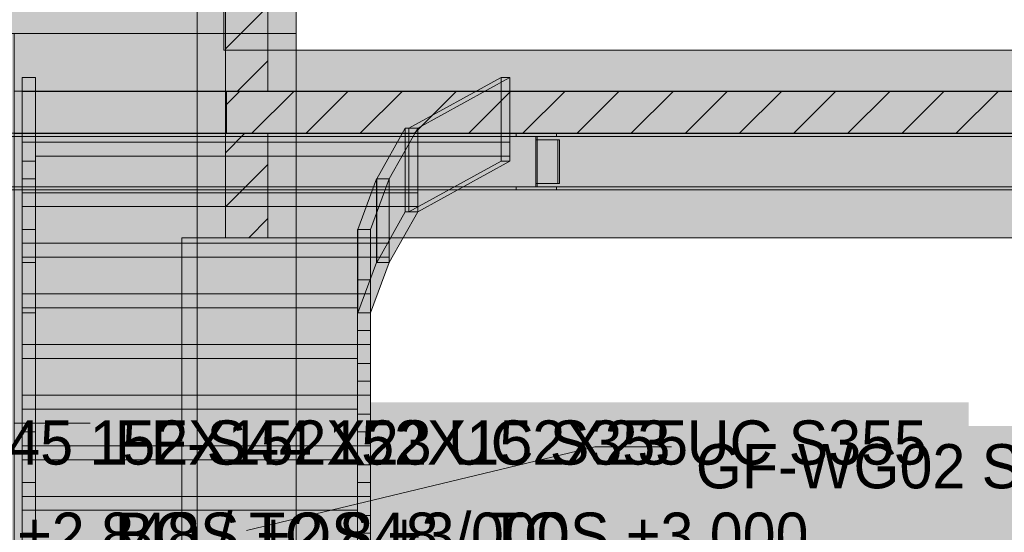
# Model space of a CAD drawing. Header units: millimetres. Extents: x -925 to 33700, y -14775 to 19578.
# Tile 56 of 163: x 6529 to 10062, y 1769 to 3608. Entities that reach past the tile are written whole.
import ezdxf

# ---------------------------------------------------------------- set-up
doc = ezdxf.new("R2010")
doc.units = ezdxf.units.MM
for name, color, linetype in [('FILL-C_BDBDBF', 7, 'Continuous'), ('FILL-EPS', 7, 'Continuous'), ('FILL-INK', 7, 'Continuous'), ('FILL-LIGHT', 7, 'Continuous'), ('FILL-WHITE', 7, 'Continuous'), ('LINE-CORE', 7, 'Continuous'), ('LINE-INK', 7, 'Continuous'), ('LINE-STEEL_GREY', 7, 'Continuous'), ('TEXT-INK', 7, 'Continuous')]:
    doc.layers.add(name, color=color, linetype=linetype)

msp = doc.modelspace()

# ---------------------------------------------------------------- hatches: boundary and pattern name
at = {"layer": 'FILL-C_BDBDBF', "true_color": 0xbdbdbf}
h = msp.add_hatch(color=9, dxfattribs=at)
h.dxf.hatch_style = 1
h.paths.add_polyline_path([(7346.8, 3351.3), (7271.3, 3351.3), (7268.3, 3351.3), (7267, 3351.3), (7267, 6917.5), (7413.5, 6917.5), (7419.4, 6917.5), (7419.4, 3351.3), (7346.8, 3351.3)])
h = msp.add_hatch(color=9, dxfattribs=at)
h.dxf.hatch_style = 1
h.paths.add_polyline_path([(7271.3, 3198.7), (7419.4, 3198.7), (7419.4, 2825.5), (7267, 2825.5), (7267, 3198.7), (7270, 3198.7)])
at = {"layer": 'FILL-EPS', "true_color": 0xccffff}
h = msp.add_hatch(color=7, dxfattribs=at)
h.dxf.hatch_style = 1
h.paths.add_polyline_path([(7267, 3305.1), (7267, 3198.7), (7267, 3198.7), (7267, 2825.5), (7237.5, 2825.5), (7165.4, 2825.5), (7165.4, 2920.8), (7165.4, 3557.6), (7165.4, 4573.7), (7165.4, 6917.5), (7267, 6917.5), (7267, 3351.3), (7267, 3351.3)])
h = msp.add_hatch(color=7, dxfattribs=at)
h.dxf.hatch_style = 1
h.paths.add_polyline_path([(7419.4, 6917.5), (7521, 6917.5), (7521, 5901.4), (7521, 3557.6), (7521, 3495.2), (7521, 3351.3), (7419.4, 3351.3)])
h = msp.add_hatch(color=7, dxfattribs=at)
h.dxf.hatch_style = 1
h.paths.add_polyline_path([(7521, 3198.7), (7521, 3040.4), (7521, 2825.5), (7419.4, 2825.5), (7419.4, 3198.7), (7445.5, 3198.7)])
at = {"layer": 'FILL-INK', "true_color": 0x1a1a1f}
h = msp.add_hatch(color=250, dxfattribs=at)
h.dxf.hatch_style = 1
h.paths.add_polyline_path([(7342.8, 1775), (7501.9, 1862), (7524.1, 1769.7)])
at = {"layer": 'FILL-LIGHT', "true_color": 0xcccccf}
h = msp.add_hatch(color=254, dxfattribs=at)
h.dxf.hatch_style = 1
h.paths.add_polyline_path([(7271.3, 3350), (9840.4, 3350), (11685.2, 3350), (11685.2, 3287.3), (11685.2, 3200), (9116.1, 3200), (7271.3, 3200), (7271.3, 3262.7)])
at = {"layer": 'FILL-WHITE', "true_color": 0xffffff}
h = msp.add_hatch(color=7, dxfattribs=at)
h.dxf.hatch_style = 1
h.paths.add_polyline_path([(9478, 9805.3), (12447.3, 6836), (12447.3, 3557.6), (11696, 3557.6), (11696, 6275), (10662, 6275), (10662, 6350), (10651.9, 6511.1), (10621.7, 6669.4), (10571.9, 6822.2), (10503.4, 6967), (10417.4, 7101.2), (10315.4, 7222.6), (10199, 7329), (10070.2, 7418.7), (9931.4, 7490.1), (9784.8, 7541.9), (9633, 7573.4), (9478.5, 7584), (9324, 7573.4), (9172.2, 7541.9), (9025.6, 7490.1), (8886.8, 7418.7), (8758, 7329), (8641.6, 7222.6), (8539.6, 7101.2), (8453.6, 6967), (8385.1, 6822.2), (8335.3, 6669.4), (8305.1, 6511.1), (8295, 6350), (8295, 6275), (7261, 6275), (7261, 3557.6), (6508.8, 3557.6), (6508.8, 6836.1)])
h = msp.add_hatch(color=7, dxfattribs=at)
h.dxf.hatch_style = 1
h.paths.add_polyline_path([(9478, 9805.3), (12447.3, 6836), (12447.3, 3557.6), (11696, 3557.6), (11696, 6275), (10662, 6275), (10662, 6350), (10651.9, 6511.1), (10621.7, 6669.4), (10571.9, 6822.2), (10503.4, 6967), (10417.4, 7101.2), (10315.4, 7222.6), (10199, 7329), (10070.2, 7418.7), (9931.4, 7490.1), (9784.8, 7541.9), (9633, 7573.4), (9478.5, 7584), (9324, 7573.4), (9172.2, 7541.9), (9025.6, 7490.1), (8886.8, 7418.7), (8758, 7329), (8641.6, 7222.6), (8539.6, 7101.2), (8453.6, 6967), (8385.1, 6822.2), (8335.3, 6669.4), (8305.1, 6511.1), (8295, 6350), (8295, 6275), (7261, 6275), (7261, 3557.6), (6508.8, 3557.6), (6508.8, 6836.1)])
h = msp.add_hatch(color=7, dxfattribs=at)
h.dxf.hatch_style = 1
h.paths.add_polyline_path([(7521, 6917.5), (7521, 3557.6), (7165.4, 3557.6), (7165.4, 6917.5)])
h = msp.add_hatch(color=7, dxfattribs=at)
h.dxf.hatch_style = 1
h.paths.add_polyline_path([(7521, 6917.5), (7521, 3557.6), (7165.4, 3557.6), (7165.4, 6917.5)])
h = msp.add_hatch(color=7, dxfattribs=at)
h.dxf.hatch_style = 1
h.paths.add_polyline_path([(7165.4, 3557.6), (7165.4, 6917.5), (7521, 6917.5), (7521, 3557.6)])
h = msp.add_hatch(color=7, dxfattribs=at)
h.dxf.hatch_style = 1
h.paths.add_polyline_path([(5153.1, 6425), (7165.4, 6425), (7165.4, 3557.6), (5153.1, 3557.6), (5153.1, 6425)])
h.paths.add_polyline_path([(6501.2, 5525), (5816.2, 5525), (5816.2, 4250), (6501.2, 4250)], flags=0)
h = msp.add_hatch(color=7, dxfattribs=at)
h.dxf.hatch_style = 1
h.paths.add_polyline_path([(5153.1, 6425), (7165.4, 6425), (7165.4, 3557.6), (5153.1, 3557.6)])
h.paths.add_polyline_path([(6501.2, 5525), (5816.2, 5525), (5816.2, 4250), (6501.2, 4250)], flags=0)
h = msp.add_hatch(color=7, dxfattribs=at)
h.dxf.hatch_style = 1
h.paths.add_polyline_path([(7165.4, 3557.6), (7165.4, -100), (5153.1, -100), (5153.1, 3557.6)])
h.paths.add_polyline_path([(6501.2, 2825), (5816.2, 2825), (5816.2, 725), (6501.2, 725)], flags=0)
h = msp.add_hatch(color=7, dxfattribs=at)
h.dxf.hatch_style = 1
h.paths.add_polyline_path([(5153.1, 3557.6), (7165.4, 3557.6), (7165.4, -100), (5153.1, -100)])
h.paths.add_polyline_path([(6501.2, 2825), (5816.2, 2825), (5816.2, 725), (6501.2, 725)], flags=0)
h = msp.add_hatch(color=7, dxfattribs=at)
h.dxf.hatch_style = 1
h.paths.add_polyline_path([(6507.2, 3351.2), (6508.8, 3351.3), (6508.8, 3557.6), (7261, 3557.6), (7261, 3498.7), (11696, 3498.7), (11696, 3557.6), (12447.2, 3557.6), (12447.2, 3351.3), (6508.8, 3351.3)])
h = msp.add_hatch(color=7, dxfattribs=at)
h.dxf.hatch_style = 1
h.paths.add_polyline_path([(7261, 3557.6), (7261, 3498.7), (11696, 3498.7), (11696, 3557.6), (12447.2, 3557.6), (12447.2, -100), (11846, -100), (11846, 2825.5), (7110.5, 2825.5), (7110.5, -100), (6508.8, -100), (6508.8, 3557.6)])
h = msp.add_hatch(color=7, dxfattribs=at)
h.dxf.hatch_style = 1
h.paths.add_polyline_path([(7165.4, 3557.6), (7521, 3557.6), (7521, 3351.3), (7521, 3351.3), (7521, -100), (7165.4, -100), (7165.4, 3557.6)])
h = msp.add_hatch(color=7, dxfattribs=at)
h.dxf.hatch_style = 1
h.paths.add_polyline_path([(7521, 3557.6), (7521, 3198.8), (7521, 3198.7), (7521, -100), (7521, -100), (7165.4, -100), (7165.4, 3557.6)])
h.paths.add_polyline_path([(7521, 3351.3), (7271.3, 3351.3), (7271.3, 3198.7), (7521, 3198.7)], flags=0)
h = msp.add_hatch(color=7, dxfattribs=at)
h.dxf.hatch_style = 1
h.paths.add_polyline_path([(7521, 3557.6), (7521, 3351.3), (7271.3, 3351.3), (7271.3, 3198.7), (7521, 3198.7), (7521, -100), (7165.4, -100), (7165.4, 3557.6)])
h = msp.add_hatch(color=7, dxfattribs=at)
h.dxf.hatch_style = 1
h.paths.add_polyline_path([(7521, 3558.1), (7521, 3557.6), (7521, 3557.6)])
h = msp.add_hatch(color=7, dxfattribs=at)
h.dxf.hatch_style = 1
h.paths.add_polyline_path([(6538, 3400), (6585, 3400), (6585, 3350), (8288, 3350), (8288, 3118.4), (6585, 3118.4), (6585, 3100), (6538, 3100), (6538, 3168.4)])
h = msp.add_hatch(color=7, dxfattribs=at)
h.dxf.hatch_style = 1
h.paths.add_polyline_path([(6585, 3400), (6585, 3218.4), (6585, 3036.8), (6538, 3036.8), (6538, 3218.4), (6538, 3400)])
h = msp.add_hatch(color=7, dxfattribs=at)
h.dxf.hatch_style = 1
h.paths.add_polyline_path([(7925.4, 3218.4), (8256.4, 3400), (8256.4, 3100), (7925.4, 2918.4), (7925.4, 3218.4)])
h = msp.add_hatch(color=7, dxfattribs=at)
h.dxf.hatch_style = 1
h.paths.add_polyline_path([(7957, 3218.4), (7925.4, 3218.4), (8256.4, 3400), (8288, 3400), (7957, 3218.4)])
h = msp.add_hatch(color=7, dxfattribs=at)
h.dxf.hatch_style = 1
h.paths.add_polyline_path([(7957, 3218.4), (8288, 3400), (8288, 3168.4), (8288, 3100), (7957, 2918.4), (7957, 3118.4), (7957, 3218.4)])
h = msp.add_hatch(color=7, dxfattribs=at)
h.dxf.hatch_style = 1
h.paths.add_polyline_path([(8256.4, 3100), (8256.4, 3400), (8288, 3400), (8288, 3100)])
h = msp.add_hatch(color=7, dxfattribs=at)
h.dxf.hatch_style = 1
h.paths.add_polyline_path([(6508.8, 3351.3), (12447.2, 3351.3), (12447.2, 3198.7), (6508.8, 3198.7)])
h = msp.add_hatch(color=7, dxfattribs=at)
h.dxf.hatch_style = 1
h.paths.add_polyline_path([(8288, 3350), (8288, 3168.4), (6538, 3168.4), (6538, 3350)])
h = msp.add_hatch(color=7, dxfattribs=at)
h.dxf.hatch_style = 1
h.paths.add_polyline_path([(7810.5, 2736.8), (7810.5, 3036.8), (7912.5, 3218.4), (7912.5, 2918.4)])
h = msp.add_hatch(color=7, dxfattribs=at)
h.dxf.hatch_style = 1
h.paths.add_polyline_path([(7855, 3036.8), (7810.5, 3036.8), (7912.5, 3218.4), (7957, 3218.4)])
h = msp.add_hatch(color=7, dxfattribs=at)
h.dxf.hatch_style = 1
h.paths.add_polyline_path([(7957, 3218.4), (7957, 2936.8), (7957, 2918.4), (7855, 2736.8), (7855, 2986.8), (7855, 3036.8)])
h = msp.add_hatch(color=7, dxfattribs=at)
h.dxf.hatch_style = 1
h.paths.add_polyline_path([(7957, 3218.4), (7957, 2918.4), (7912.5, 2918.4), (7912.5, 3218.4)])
h = msp.add_hatch(color=7, dxfattribs=at)
h.dxf.hatch_style = 1
h.paths.add_polyline_path([(7957, 3218.4), (7957, 2918.4), (7925.4, 2918.4), (7925.4, 3218.4)])
h = msp.add_hatch(color=7, dxfattribs=at)
h.dxf.hatch_style = 1
h.paths.add_polyline_path([(8311.1, 3200), (8311.1, 3189), (6202, 3189), (6202, 3200)])
h = msp.add_hatch(color=7, dxfattribs=at)
h.dxf.hatch_style = 1
h.paths.add_polyline_path([(6271.5, 3189), (8380.5, 3189), (8380.5, 3177), (8460.5, 3177), (8460.5, 3019.8), (8380.5, 3019.8), (8380.5, 3007.8), (6271.5, 3007.8)])
h = msp.add_hatch(color=7, dxfattribs=at)
h.dxf.hatch_style = 1
h.paths.add_polyline_path([(8385.6, 3189), (8385.6, 3177), (8465.6, 3177), (8465.6, 3019.8), (8385.6, 3019.8), (8385.6, 3007.8), (6276.5, 3007.8), (6276.5, 3189)])
h = msp.add_hatch(color=7, dxfattribs=at)
h.dxf.hatch_style = 1
h.paths.add_polyline_path([(6294, 3200), (12662, 3200), (12662, 3189), (6294, 3189)])
h = msp.add_hatch(color=7, dxfattribs=at)
h.dxf.hatch_style = 1
h.paths.add_polyline_path([(6294, 3200), (12662, 3200), (12662, 3189), (6294, 3189)])
h = msp.add_hatch(color=7, dxfattribs=at)
h.dxf.hatch_style = 1
h.paths.add_polyline_path([(6294, 3189), (12662, 3189), (12662, 3007.8), (6294, 3007.8)])
h = msp.add_hatch(color=7, dxfattribs=at)
h.dxf.hatch_style = 1
h.paths.add_polyline_path([(6294, 3189), (12662, 3189), (12662, 3007.8), (6294, 3007.8)])
h = msp.add_hatch(color=7, dxfattribs=at)
h.dxf.hatch_style = 1
h.paths.add_polyline_path([(6346, 3200), (8455.1, 3200), (8455.1, 3189), (6346, 3189)])
h = msp.add_hatch(color=7, dxfattribs=at)
h.dxf.hatch_style = 1
h.paths.add_polyline_path([(6384, 3019.8), (6384, 3177), (6497, 3177), (6497, 3189), (12459, 3189), (12459, 3177), (12572, 3177), (12572, 3019.8), (12459, 3019.8), (12459, 3007.8), (6497, 3007.8), (6497, 3019.8)])
h = msp.add_hatch(color=7, dxfattribs=at)
h.dxf.hatch_style = 1
h.paths.add_polyline_path([(6497, 3177), (6497, 3189), (12459, 3189), (12459, 3177), (12572, 3177), (12572, 3019.8), (12459, 3019.8), (12459, 3007.8), (6497, 3007.8), (6497, 3019.8), (6384, 3019.8), (6384, 3177)])
h = msp.add_hatch(color=7, dxfattribs=at)
h.dxf.hatch_style = 1
h.paths.add_polyline_path([(6497, 3189), (6497, 3200), (12459, 3200), (12459, 3200), (12459, 3200), (12459, 3189), (6497, 3189), (6497, 3189)])
h = msp.add_hatch(color=7, dxfattribs=at)
h.dxf.hatch_style = 1
h.paths.add_polyline_path([(12459, 3200), (12459, 3189), (12459, 3189), (6497, 3189), (6497, 3200), (6497, 3200)])
h = msp.add_hatch(color=7, dxfattribs=at)
h.dxf.hatch_style = 1
h.paths.add_polyline_path([(6508.8, 3198.7), (12447.2, 3198.7), (12447.2, -100), (11846, -100), (11846, 2825.5), (7110.5, 2825.5), (7110.5, -100), (6508.8, -100), (6508.8, 3198.7)])
h = msp.add_hatch(color=7, dxfattribs=at)
h.dxf.hatch_style = 1
h.paths.add_polyline_path([(8311.1, 3007.8), (8380.5, 3007.8), (8380.5, 3177), (8380.5, 3189), (8311.1, 3189), (8311.1, 3200), (8455.1, 3200), (8455.1, 3189), (8385.6, 3189), (8385.6, 3019.8), (8385.6, 3007.8), (8455.1, 3007.8), (8455.1, 2996.8), (8311.1, 2996.8)])
h = msp.add_hatch(color=7, dxfattribs=at)
h.dxf.hatch_style = 1
h.paths.add_polyline_path([(8456.7, 3200.2), (8456.7, 3200.2), (8456.7, 3200.2), (8456.7, 3200.1), (8455.1, 3200)])
h = msp.add_hatch(color=7, dxfattribs=at)
h.dxf.hatch_style = 1
h.paths.add_polyline_path([(7957, 3168.4), (7957, 2986.8), (6538, 2986.8), (6538, 3168.4)])
h = msp.add_hatch(color=7, dxfattribs=at)
h.dxf.hatch_style = 1
h.paths.add_polyline_path([(6538, 3118.4), (6538, 3168.4), (7957, 3168.4), (7957, 2936.8), (6538, 2936.8), (6538, 2986.8)])
h = msp.add_hatch(color=7, dxfattribs=at)
h.dxf.hatch_style = 1
h.paths.add_polyline_path([(8460.5, 3019.8), (8460.5, 3177), (8465.6, 3177), (8465.6, 3019.8)])
h = msp.add_hatch(color=7, dxfattribs=at)
h.dxf.hatch_style = 1
h.paths.add_polyline_path([(6538, 2736.8), (6538, 2918.4), (6538, 3100), (6585, 3100), (6585, 2918.4), (6585, 2736.8)])
h = msp.add_hatch(color=7, dxfattribs=at)
h.dxf.hatch_style = 1
h.paths.add_polyline_path([(7957, 2918.4), (7925.4, 2918.4), (8256.4, 3100), (8288, 3100), (7957, 2918.4)])
h = msp.add_hatch(color=7, dxfattribs=at)
h.dxf.hatch_style = 1
h.paths.add_polyline_path([(8311.1, 3007.8), (8311.1, 2996.8), (6202, 2996.8), (6202, 3007.8)])
h = msp.add_hatch(color=7, dxfattribs=at)
h.dxf.hatch_style = 1
h.paths.add_polyline_path([(6294, 3007.8), (12662, 3007.8), (12662, 2996.8), (6294, 2996.8)])
h = msp.add_hatch(color=7, dxfattribs=at)
h.dxf.hatch_style = 1
h.paths.add_polyline_path([(6294, 3007.8), (12662, 3007.8), (12662, 2996.8), (6294, 2996.8)])
h = msp.add_hatch(color=7, dxfattribs=at)
h.dxf.hatch_style = 1
h.paths.add_polyline_path([(6346, 3007.8), (8455.1, 3007.8), (8455.1, 2996.8), (6346, 2996.8)])
h = msp.add_hatch(color=7, dxfattribs=at)
h.dxf.hatch_style = 1
h.paths.add_polyline_path([(6497, 2996.8), (6497, 3007.8), (12459, 3007.8), (12459, 3007.8), (12459, 3007.8), (12459, 2996.8), (6497, 2996.8), (6497, 2996.8)])
h = msp.add_hatch(color=7, dxfattribs=at)
h.dxf.hatch_style = 1
h.paths.add_polyline_path([(12459, 3007.8), (12459, 2996.8), (12459, 2996.8), (6497, 2996.8), (6497, 3007.8), (6497, 3007.8)])
h = msp.add_hatch(color=7, dxfattribs=at)
h.dxf.hatch_style = 1
h.paths.add_polyline_path([(6538, 3036.8), (6585, 3036.8), (6585, 2855.3), (6538, 2855.3), (6538, 3036.8)])
h = msp.add_hatch(color=7, dxfattribs=at)
h.dxf.hatch_style = 1
h.paths.add_polyline_path([(7742.1, 2855.3), (7809.1, 3036.8), (7809.1, 2736.8), (7742.1, 2555.3)])
h = msp.add_hatch(color=7, dxfattribs=at)
h.dxf.hatch_style = 1
h.paths.add_polyline_path([(7742.1, 2855.3), (7809.1, 3036.8), (7855, 3036.8), (7788, 2855.3)])
h = msp.add_hatch(color=7, dxfattribs=at)
h.dxf.hatch_style = 1
h.paths.add_polyline_path([(7788, 2805.3), (7788, 2855.3), (7855, 3036.8), (7855, 2755.3), (7855, 2736.8), (7788, 2555.3)])
h = msp.add_hatch(color=7, dxfattribs=at)
h.dxf.hatch_style = 1
h.paths.add_polyline_path([(7855, 3036.8), (7855, 2736.8), (7809.1, 2736.8), (7809.1, 3036.8)])
h = msp.add_hatch(color=7, dxfattribs=at)
h.dxf.hatch_style = 1
h.paths.add_polyline_path([(7810.5, 2736.8), (7810.5, 3036.8), (7855, 3036.8), (7855, 2736.8)])
h = msp.add_hatch(color=7, dxfattribs=at)
h.dxf.hatch_style = 1
h.paths.add_polyline_path([(7855, 2986.8), (7855, 2805.3), (6538, 2805.3), (6538, 2986.8)])
h = msp.add_hatch(color=7, dxfattribs=at)
h.dxf.hatch_style = 1
h.paths.add_polyline_path([(6538, 2936.8), (6538, 2986.8), (7855, 2986.8), (7855, 2755.3), (6538, 2755.3), (6538, 2805.3)])
h = msp.add_hatch(color=7, dxfattribs=at)
h.dxf.hatch_style = 1
h.paths.add_polyline_path([(7810.5, 2736.8), (7912.5, 2918.4), (7957, 2918.4), (7855, 2736.8)])
h = msp.add_hatch(color=7, dxfattribs=at)
h.dxf.hatch_style = 1
h.paths.add_polyline_path([(6538, 2755.3), (6538, 2805.3), (7741, 2805.3), (7741, 2855.3), (7788, 2855.3), (7788, 2805.3), (7788, 2573.7), (7788, 2555.3), (7741, 2555.3), (7741, 2573.7), (6538, 2573.7), (6538, 2623.7)])
h = msp.add_hatch(color=7, dxfattribs=at)
h.dxf.hatch_style = 1
h.paths.add_polyline_path([(6585, 2855.3), (6585, 2673.7), (6585, 2492.1), (6585, 2310.5), (6585, 2128.9), (6538, 2128.9), (6538, 2310.5), (6538, 2492.1), (6538, 2673.7), (6538, 2855.3)])
h = msp.add_hatch(color=7, dxfattribs=at)
h.dxf.hatch_style = 1
h.paths.add_polyline_path([(7788, 2855.3), (7788, 2673.7), (7788, 2492.1), (7788, 2310.5), (7788, 2128.9), (7741, 2128.9), (7741, 2310.5), (7741, 2492.1), (7741, 2673.7), (7741, 2855.3)])
h = msp.add_hatch(color=7, dxfattribs=at)
h.dxf.hatch_style = 1
h.paths.add_polyline_path([(7742.1, 2855.3), (7788, 2855.3), (7788, 2555.3), (7742.1, 2555.3)])
h = msp.add_hatch(color=7, dxfattribs=at)
h.dxf.hatch_style = 1
h.paths.add_polyline_path([(7788, 2805.3), (7788, 2623.7), (6538, 2623.7), (6538, 2805.3)])
h = msp.add_hatch(color=7, dxfattribs=at)
h.dxf.hatch_style = 1
h.paths.add_polyline_path([(7165.4, 725), (7165.4, 2825.5), (7521, 2825.5), (7521, 725), (7165.4, 725)])
h = msp.add_hatch(color=7, dxfattribs=at)
h.dxf.hatch_style = 1
h.paths.add_polyline_path([(6538, 2555.3), (6538, 2736.8), (6585, 2736.8), (6585, 2555.3), (6538, 2555.3)])
h = msp.add_hatch(color=7, dxfattribs=at)
h.dxf.hatch_style = 1
h.paths.add_polyline_path([(7742.1, 2555.3), (7809.1, 2736.8), (7855, 2736.8), (7788, 2555.3)])
h = msp.add_hatch(color=7, dxfattribs=at)
h.dxf.hatch_style = 1
h.paths.add_polyline_path([(6538, 2573.7), (6538, 2623.7), (7741, 2623.7), (7741, 2673.7), (7788, 2673.7), (7788, 2623.7), (7788, 2392.1), (7788, 2373.7), (7741, 2373.7), (7741, 2392.1), (6538, 2392.1), (6538, 2442.1)])
h = msp.add_hatch(color=7, dxfattribs=at)
h.dxf.hatch_style = 1
h.paths.add_polyline_path([(7788, 2623.7), (7788, 2442.1), (6538, 2442.1), (6538, 2623.7)])
h = msp.add_hatch(color=7, dxfattribs=at)
h.dxf.hatch_style = 1
h.paths.add_polyline_path([(6538, 1465.8), (6538, 1647.4), (6538, 1828.9), (6538, 2010.5), (6538, 2192.1), (6538, 2373.7), (6538, 2555.3), (6585, 2555.3), (6585, 2373.7), (6585, 2192.1), (6585, 2010.5), (6585, 1828.9), (6585, 1647.4), (6585, 1465.8)])
h = msp.add_hatch(color=7, dxfattribs=at)
h.dxf.hatch_style = 1
h.paths.add_polyline_path([(7741, 1465.8), (7741, 1647.4), (7741, 1828.9), (7741, 2010.5), (7741, 2192.1), (7741, 2373.7), (7741, 2555.3), (7788, 2555.3), (7788, 2373.7), (7788, 2192.1), (7788, 2010.5), (7788, 1828.9), (7788, 1647.4), (7788, 1465.8)])
h = msp.add_hatch(color=7, dxfattribs=at)
h.dxf.hatch_style = 1
h.paths.add_polyline_path([(6538, 2392.1), (6538, 2442.1), (7741, 2442.1), (7741, 2492.1), (7788, 2492.1), (7788, 2442.1), (7788, 2210.5), (7788, 2192.1), (7741, 2192.1), (7741, 2210.5), (6538, 2210.5), (6538, 2260.5)])
h = msp.add_hatch(color=7, dxfattribs=at)
h.dxf.hatch_style = 1
h.paths.add_polyline_path([(7788, 2442.1), (7788, 2260.5), (6538, 2260.5), (6538, 2442.1)])
h = msp.add_hatch(color=7, dxfattribs=at)
h.dxf.hatch_style = 1
h.paths.add_polyline_path([(6538, 2210.5), (6538, 2260.5), (7741, 2260.5), (7741, 2310.5), (7788, 2310.5), (7788, 2260.5), (7788, 2028.9), (7788, 2010.5), (7741, 2010.5), (7741, 2028.9), (6538, 2028.9), (6538, 2078.9)])
h = msp.add_hatch(color=7, dxfattribs=at)
h.dxf.hatch_style = 1
h.paths.add_polyline_path([(5975, 1561.1), (9077.1, 1561.1), (9077.1, 2235.1), (5975, 2235.1)])
h = msp.add_hatch(color=7, dxfattribs=at)
h.dxf.hatch_style = 1
h.paths.add_polyline_path([(7788, 2260.5), (7788, 2078.9), (6538, 2078.9), (6538, 2260.5)])
h = msp.add_hatch(color=7, dxfattribs=at)
h.dxf.hatch_style = 1
h.paths.add_polyline_path([(6832.1, 1561.1), (9934.1, 1561.1), (9934.1, 2235.1), (6832.1, 2235.1)])
h = msp.add_hatch(color=7, dxfattribs=at)
h.dxf.hatch_style = 1
h.paths.add_polyline_path([(6538, 2128.9), (6585, 2128.9), (6585, 1947.4), (6538, 1947.4), (6538, 2128.9)])
h = msp.add_hatch(color=7, dxfattribs=at)
h.dxf.hatch_style = 1
h.paths.add_polyline_path([(6538, 2028.9), (6538, 2078.9), (7741, 2078.9), (7741, 2128.9), (7788, 2128.9), (7788, 2078.9), (7788, 1847.4), (7788, 1828.9), (7741, 1828.9), (7741, 1847.4), (6538, 1847.4), (6538, 1897.4)])
h = msp.add_hatch(color=7, dxfattribs=at)
h.dxf.hatch_style = 1
h.paths.add_polyline_path([(7741, 2128.9), (7788, 2128.9), (7788, 1947.4), (7741, 1947.4), (7741, 2128.9)])
h = msp.add_hatch(color=7, dxfattribs=at)
h.dxf.hatch_style = 1
h.paths.add_polyline_path([(8917.8, 1476), (11726.2, 1476), (11726.2, 2150), (8917.8, 2150)])
h = msp.add_hatch(color=7, dxfattribs=at)
h.dxf.hatch_style = 1
h.paths.add_polyline_path([(6538, 2078.9), (7788, 2078.9), (7788, 1897.4), (6538, 1897.4)])
h = msp.add_hatch(color=7, dxfattribs=at)
h.dxf.hatch_style = 1
h.paths.add_polyline_path([(6585, 1947.4), (6585, 1765.8), (6538, 1765.8), (6538, 1947.4)])
h = msp.add_hatch(color=7, dxfattribs=at)
h.dxf.hatch_style = 1
h.paths.add_polyline_path([(6538, 1847.4), (6538, 1897.4), (7741, 1897.4), (7741, 1947.4), (7788, 1947.4), (7788, 1897.4), (7788, 1665.8), (7788, 1647.4), (7741, 1647.4), (7741, 1665.8), (6538, 1665.8), (6538, 1715.8)])
h = msp.add_hatch(color=7, dxfattribs=at)
h.dxf.hatch_style = 1
h.paths.add_polyline_path([(7788, 1947.4), (7788, 1765.8), (7741, 1765.8), (7741, 1947.4)])
h = msp.add_hatch(color=7, dxfattribs=at)
h.dxf.hatch_style = 1
h.paths.add_polyline_path([(6538, 1897.4), (7788, 1897.4), (7788, 1715.8), (6538, 1715.8), (6538, 1897.4)])

# ---------------------------------------------------------------- linework, layer by layer
at = {"layer": 'LINE-CORE', "lineweight": 5}
for points in [[(7521, 6917.5), (7521, 3557.6), (7521, 3557.6), (7165.4, 3557.6), (7165.4, 6917.5), (7165.4, 6917.5)], [(7521, 6917.5), (7521, 3557.6), (7521, 3557.6), (7165.4, 3557.6), (7165.4, 6917.5), (7165.4, 6917.5)], [(7165.4, 3557.6), (7165.4, 6917.5), (7521, 6917.5), (7521, 6917.5), (7521, 3557.6), (7165.4, 3557.6)], [(5153.1, 6425), (5153.1, 6425), (7165.4, 6425), (7165.4, 3557.6), (7165.4, 3557.6), (5153.1, 3557.6), (5153.1, 3557.6), (5153.1, 6425), (5153.1, 6425)], [(5153.1, 6425), (5153.1, 6425), (7165.4, 6425), (7165.4, 6425), (7165.4, 6425), (7165.4, 6425), (7165.4, 3557.6), (5153.1, 3557.6)], [(7165.4, 3557.6), (7165.4, -100), (5153.1, -100), (5153.1, 3557.6)], [(5153.1, 3557.6), (7165.4, 3557.6), (7165.4, -100), (5153.1, -100)], [(6507.2, 3351.2), (6508.8, 3351.3), (6508.8, 3557.6), (7261, 3557.6), (7261, 3498.7), (11696, 3498.7), (11696, 3557.6), (12447.2, 3557.6), (12447.2, 3351.3), (6508.8, 3351.3), (6508.8, 3351.3), (6507.2, 3351.2)], [(7261, 3557.6), (7261, 3498.7), (11696, 3498.7), (11696, 3557.6), (12447.2, 3557.6), (12447.2, -100), (11846, -100), (11846, 2825.5), (7110.5, 2825.5), (7110.5, -100), (6508.8, -100), (6508.8, 3557.6)], [(7165.4, 3557.6), (7165.4, 3557.6), (7521, 3557.6), (7521, 3351.3), (7521, 3351.3), (7521, -100), (7521, -100), (7521, -100), (7521, -100), (7165.4, -100), (7165.4, 3557.6), (7165.4, 3557.6)], [(7521, 3557.6), (7521, 3198.8), (7521, 3198.7), (7521, -100), (7521, -100), (7165.4, -100), (7165.4, 3557.6)], [(7521, 3557.6), (7521, 3351.3), (7271.3, 3351.3), (7271.3, 3198.7), (7521, 3198.7), (7521, -100), (7521, -100), (7521, -100), (7521, -100), (7165.4, -100), (7165.4, -100), (7165.4, 3557.6), (7165.4, 3557.6), (7165.4, 3557.6), (7165.4, 3557.6)], [(7521, 3558.1), (7521, 3557.6), (7521, 3557.6)], [(6538, 3400), (6585, 3400), (6585, 3350), (8288, 3350), (8288, 3118.4), (6585, 3118.4), (6585, 3100), (6538, 3100), (6538, 3168.4)], [(6585, 3400), (6585, 3218.4), (6585, 3218.4), (6585, 3218.4), (6585, 3036.8), (6585, 3036.8), (6585, 3036.8), (6538, 3036.8), (6538, 3218.4), (6538, 3218.4), (6538, 3218.4), (6538, 3400), (6538, 3400), (6538, 3400)], [(7925.4, 3218.4), (8256.4, 3400), (8256.4, 3100), (8256.4, 3100), (8256.4, 3100), (8256.4, 3100), (8256.4, 3100), (7925.4, 2918.4), (7925.4, 3218.4), (7925.4, 3218.4)], [(7957, 3218.4), (7925.4, 3218.4), (8256.4, 3400), (8256.4, 3400), (8288, 3400), (7957, 3218.4), (7957, 3218.4), (7957, 3218.4)], [(7957, 3218.4), (8288, 3400), (8288, 3168.4), (8288, 3100), (8288, 3100), (8288, 3100), (8288, 3100), (8288, 3100), (7957, 2918.4), (7957, 3118.4), (7957, 3218.4), (7957, 3218.4)], [(8256.4, 3100), (8256.4, 3400), (8288, 3400), (8288, 3400), (8288, 3100), (8256.4, 3100)], [(6508.8, 3351.3), (12447.2, 3351.3), (12447.2, 3351.3), (12447.2, 3198.7), (6508.8, 3198.7), (6508.8, 3198.7)], [(8288, 3350), (8288, 3168.4), (6538, 3168.4), (6538, 3350)], [(7521, 3351.3), (7271.3, 3351.3), (7271.3, 3198.7), (7521, 3198.7)], [(7810.5, 2736.8), (7810.5, 3036.8), (7912.5, 3218.4), (7912.5, 3218.4), (7912.5, 2918.4), (7810.5, 2736.8)], [(7855, 3036.8), (7810.5, 3036.8), (7912.5, 3218.4), (7912.5, 3218.4), (7957, 3218.4), (7855, 3036.8)], [(7957, 3218.4), (7957, 2936.8), (7957, 2918.4), (7957, 2918.4), (7855, 2736.8), (7855, 2986.8), (7855, 3036.8), (7855, 3036.8)], [(7957, 3218.4), (7957, 2918.4), (7957, 2918.4), (7912.5, 2918.4), (7912.5, 3218.4), (7912.5, 3218.4)], [(7957, 3218.4), (7957, 2918.4), (7925.4, 2918.4), (7925.4, 3218.4)], [(8311.1, 3200), (8311.1, 3189), (8311.1, 3189), (6202, 3189), (6202, 3200), (6202, 3200)], [(6271.5, 3189), (8380.5, 3189), (8380.5, 3177), (8460.5, 3177), (8460.5, 3019.8), (8380.5, 3019.8), (8380.5, 3007.8), (6271.5, 3007.8), (6271.5, 3007.8)], [(8385.6, 3189), (8385.6, 3177), (8465.6, 3177), (8465.6, 3019.8), (8385.6, 3019.8), (8385.6, 3007.8), (6276.5, 3007.8), (6276.5, 3189)], [(6294, 3200), (12662, 3200), (12662, 3189), (6294, 3189)], [(6294, 3200), (12662, 3200), (12662, 3189), (6294, 3189)], [(6294, 3189), (12662, 3189), (12662, 3189), (12662, 3007.8), (6294, 3007.8), (6294, 3007.8)], [(6294, 3189), (12662, 3189), (12662, 3007.8), (12662, 3007.8), (6294, 3007.8), (6294, 3189)], [(6346, 3200), (8455.1, 3200), (8455.1, 3189), (6346, 3189), (6346, 3200)], [(6384, 3019.8), (6384, 3177), (6497, 3177), (6497, 3189), (12459, 3189), (12459, 3189), (12459, 3177), (12572, 3177), (12572, 3177), (12572, 3019.8), (12459, 3019.8), (12459, 3007.8), (6497, 3007.8), (6497, 3007.8), (6497, 3019.8), (6384, 3019.8)], [(6497, 3177), (6497, 3189), (6497, 3189), (12459, 3189), (12459, 3177), (12572, 3177), (12572, 3019.8), (12572, 3019.8), (12459, 3019.8), (12459, 3007.8), (12459, 3007.8), (6497, 3007.8), (6497, 3019.8), (6384, 3019.8), (6384, 3177), (6384, 3177)], [(6497, 3189), (6497, 3200), (12459, 3200), (12459, 3200), (12459, 3200), (12459, 3200), (12459, 3189), (6497, 3189), (6497, 3189), (6497, 3189)], [(12459, 3200), (12459, 3189), (12459, 3189), (6497, 3189), (6497, 3200), (6497, 3200)], [(6508.8, 3198.7), (12447.2, 3198.7), (12447.2, -100), (11846, -100), (11846, 2825.5), (7110.5, 2825.5), (7110.5, -100), (6508.8, -100), (6508.8, -100), (6508.8, -100), (6508.8, -100), (6508.8, 3198.7), (6508.8, 3198.7)], [(8311.1, 3007.8), (8380.5, 3007.8), (8380.5, 3177), (8380.5, 3189), (8311.1, 3189), (8311.1, 3200), (8455.1, 3200), (8455.1, 3189), (8385.6, 3189), (8385.6, 3019.8), (8385.6, 3007.8), (8455.1, 3007.8), (8455.1, 2996.8), (8311.1, 2996.8)], [(8456.7, 3200.2), (8456.7, 3200.2), (8456.7, 3200.2), (8456.7, 3200.1), (8455.1, 3200)], [(7957, 3168.4), (7957, 2986.8), (6538, 2986.8), (6538, 3168.4)], [(6538, 3118.4), (6538, 3168.4), (7957, 3168.4), (7957, 2936.8), (6538, 2936.8), (6538, 2986.8)], [(8460.5, 3019.8), (8460.5, 3177), (8465.6, 3177), (8465.6, 3177), (8465.6, 3019.8), (8460.5, 3019.8)], [(6538, 2736.8), (6538, 2736.8), (6538, 2918.4), (6538, 2918.4), (6538, 2918.4), (6538, 3100), (6585, 3100), (6585, 3100), (6585, 3100), (6585, 2918.4), (6585, 2918.4), (6585, 2918.4), (6585, 2736.8), (6538, 2736.8)], [(7957, 2918.4), (7925.4, 2918.4), (8256.4, 3100), (8256.4, 3100), (8288, 3100), (7957, 2918.4), (7957, 2918.4), (7957, 2918.4)], [(8311.1, 3007.8), (8311.1, 2996.8), (8311.1, 2996.8), (6202, 2996.8), (6202, 3007.8), (6202, 3007.8)], [(6294, 3007.8), (12662, 3007.8), (12662, 2996.8), (6294, 2996.8)], [(6294, 3007.8), (12662, 3007.8), (12662, 2996.8), (6294, 2996.8)], [(6346, 3007.8), (8455.1, 3007.8), (8455.1, 2996.8), (6346, 2996.8), (6346, 3007.8)], [(6497, 2996.8), (6497, 3007.8), (12459, 3007.8), (12459, 3007.8), (12459, 3007.8), (12459, 3007.8), (12459, 2996.8), (6497, 2996.8), (6497, 2996.8), (6497, 2996.8)], [(12459, 3007.8), (12459, 2996.8), (12459, 2996.8), (6497, 2996.8), (6497, 3007.8), (6497, 3007.8)], [(6538, 3036.8), (6585, 3036.8), (6585, 2855.3), (6585, 2855.3), (6585, 2855.3), (6585, 2855.3), (6538, 2855.3), (6538, 3036.8), (6538, 3036.8), (6538, 3036.8)], [(7742.1, 2855.3), (7809.1, 3036.8), (7809.1, 2736.8), (7742.1, 2555.3)], [(7742.1, 2855.3), (7809.1, 3036.8), (7855, 3036.8), (7788, 2855.3)], [(7788, 2805.3), (7788, 2855.3), (7788, 2855.3), (7788, 2855.3), (7788, 2855.3), (7855, 3036.8), (7855, 2755.3), (7855, 2736.8), (7855, 2736.8), (7855, 2736.8), (7855, 2736.8), (7788, 2555.3)], [(7855, 3036.8), (7855, 2736.8), (7809.1, 2736.8), (7809.1, 3036.8)], [(7810.5, 2736.8), (7810.5, 3036.8), (7855, 3036.8), (7855, 3036.8), (7855, 2736.8), (7810.5, 2736.8)], [(7855, 2986.8), (7855, 2805.3), (6538, 2805.3), (6538, 2986.8)], [(6538, 2936.8), (6538, 2986.8), (7855, 2986.8), (7855, 2755.3), (6538, 2755.3), (6538, 2805.3)], [(7810.5, 2736.8), (7912.5, 2918.4), (7912.5, 2918.4), (7957, 2918.4), (7855, 2736.8), (7855, 2736.8)], [(6538, 2755.3), (6538, 2805.3), (7741, 2805.3), (7741, 2855.3), (7788, 2855.3), (7788, 2805.3), (7788, 2573.7), (7788, 2555.3), (7741, 2555.3), (7741, 2573.7), (6538, 2573.7), (6538, 2623.7)], [(6585, 2855.3), (6585, 2673.7), (6585, 2673.7), (6585, 2673.7), (6585, 2492.1), (6585, 2492.1), (6585, 2492.1), (6585, 2310.5), (6585, 2310.5), (6585, 2310.5), (6585, 2128.9), (6585, 2128.9), (6585, 2128.9), (6538, 2128.9), (6538, 2310.5), (6538, 2310.5), (6538, 2310.5), (6538, 2492.1), (6538, 2492.1), (6538, 2492.1), (6538, 2673.7), (6538, 2673.7), (6538, 2673.7), (6538, 2855.3), (6538, 2855.3), (6538, 2855.3)], [(7788, 2855.3), (7788, 2673.7), (7788, 2673.7), (7788, 2673.7), (7788, 2492.1), (7788, 2492.1), (7788, 2492.1), (7788, 2310.5), (7788, 2310.5), (7788, 2310.5), (7788, 2128.9), (7788, 2128.9), (7788, 2128.9), (7741, 2128.9), (7741, 2310.5), (7741, 2310.5), (7741, 2310.5), (7741, 2492.1), (7741, 2492.1), (7741, 2492.1), (7741, 2673.7), (7741, 2673.7), (7741, 2673.7), (7741, 2855.3), (7741, 2855.3), (7741, 2855.3)], [(7742.1, 2855.3), (7788, 2855.3), (7788, 2555.3), (7742.1, 2555.3)], [(7788, 2805.3), (7788, 2623.7), (6538, 2623.7), (6538, 2805.3)], [(7165.4, 725), (7165.4, 725), (7165.4, 2825.5), (7521, 2825.5), (7521, 2825.5), (7521, 2825.5), (7521, 725), (7165.4, 725), (7165.4, 725)], [(6538, 2555.3), (6538, 2555.3), (6538, 2736.8), (6585, 2736.8), (6585, 2736.8), (6585, 2736.8), (6585, 2736.8), (6585, 2555.3), (6538, 2555.3), (6538, 2555.3)], [(7742.1, 2555.3), (7809.1, 2736.8), (7855, 2736.8), (7788, 2555.3)], [(6538, 2573.7), (6538, 2623.7), (7741, 2623.7), (7741, 2673.7), (7788, 2673.7), (7788, 2623.7), (7788, 2392.1), (7788, 2373.7), (7741, 2373.7), (7741, 2392.1), (6538, 2392.1), (6538, 2442.1)], [(7788, 2623.7), (7788, 2442.1), (6538, 2442.1), (6538, 2623.7)], [(6538, 2392.1), (6538, 2442.1), (7741, 2442.1), (7741, 2492.1), (7788, 2492.1), (7788, 2442.1), (7788, 2210.5), (7788, 2192.1), (7741, 2192.1), (7741, 2210.5), (6538, 2210.5), (6538, 2260.5)], [(7788, 2442.1), (7788, 2260.5), (6538, 2260.5), (6538, 2442.1)], [(6538, 2210.5), (6538, 2260.5), (7741, 2260.5), (7741, 2310.5), (7788, 2310.5), (7788, 2260.5), (7788, 2028.9), (7788, 2010.5), (7741, 2010.5), (7741, 2028.9), (6538, 2028.9), (6538, 2078.9)], [(7788, 2260.5), (7788, 2078.9), (6538, 2078.9), (6538, 2260.5)], [(6538, 2128.9), (6585, 2128.9), (6585, 1947.4), (6585, 1947.4), (6585, 1947.4), (6585, 1947.4), (6538, 1947.4), (6538, 2128.9), (6538, 2128.9), (6538, 2128.9)], [(6538, 2028.9), (6538, 2078.9), (7741, 2078.9), (7741, 2128.9), (7788, 2128.9), (7788, 2078.9), (7788, 1847.4), (7788, 1828.9), (7741, 1828.9), (7741, 1847.4), (6538, 1847.4), (6538, 1897.4)], [(7741, 2128.9), (7788, 2128.9), (7788, 1947.4), (7788, 1947.4), (7788, 1947.4), (7788, 1947.4), (7741, 1947.4), (7741, 2128.9), (7741, 2128.9), (7741, 2128.9)], [(6538, 2078.9), (7788, 2078.9), (7788, 1897.4), (7788, 1897.4), (7788, 1897.4), (7788, 1897.4), (6538, 1897.4), (6538, 2078.9)], [(6585, 1947.4), (6585, 1765.8), (6585, 1765.8), (6538, 1765.8), (6538, 1947.4), (6538, 1947.4)], [(6538, 1847.4), (6538, 1897.4), (7741, 1897.4), (7741, 1947.4), (7788, 1947.4), (7788, 1897.4), (7788, 1665.8), (7788, 1647.4), (7741, 1647.4), (7741, 1665.8), (6538, 1665.8), (6538, 1715.8)], [(7788, 1947.4), (7788, 1765.8), (7788, 1765.8), (7741, 1765.8), (7741, 1947.4), (7741, 1947.4)], [(6538, 1897.4), (6538, 1897.4), (7788, 1897.4), (7788, 1715.8), (7788, 1715.8), (7788, 1715.8), (7788, 1715.8), (6538, 1715.8), (6538, 1897.4), (6538, 1897.4)]]:
    msp.add_lwpolyline(points, close=True, dxfattribs=at)
for points in [[(7261, 6275), (7261, 3557.6), (6508.8, 3557.6)], [(7261, 6275), (7261, 3557.6), (6508.8, 3557.6)], [(6538, 1647.4), (6538, 1828.9), (6538, 1828.9), (6538, 2010.5), (6538, 2010.5), (6538, 2192.1), (6538, 2192.1), (6538, 2192.1), (6538, 2373.7), (6538, 2373.7), (6538, 2373.7), (6538, 2555.3), (6585, 2555.3), (6585, 2555.3), (6585, 2555.3), (6585, 2373.7), (6585, 2373.7), (6585, 2373.7), (6585, 2192.1), (6585, 2192.1), (6585, 2192.1), (6585, 2010.5), (6585, 2010.5), (6585, 1828.9), (6585, 1828.9), (6585, 1647.4)], [(7741, 1647.4), (7741, 1828.9), (7741, 1828.9), (7741, 2010.5), (7741, 2010.5), (7741, 2192.1), (7741, 2192.1), (7741, 2192.1), (7741, 2373.7), (7741, 2373.7), (7741, 2373.7), (7741, 2555.3), (7788, 2555.3), (7788, 2555.3), (7788, 2555.3), (7788, 2373.7), (7788, 2373.7), (7788, 2373.7), (7788, 2192.1), (7788, 2192.1), (7788, 2192.1), (7788, 2010.5), (7788, 2010.5), (7788, 1828.9), (7788, 1828.9), (7788, 1647.4)]]:
    msp.add_lwpolyline(points, dxfattribs=at)
at = {"layer": 'LINE-INK', "lineweight": 5}
for p, q in [((6507.1, 2160.1), (6782.1, 2160.1)), ((7342.8, 1775), (8592.8, 2075)), ((8592.8, 2075), (8867.8, 2075))]:
    msp.add_line(p, q, dxfattribs=at)
for points in [[(7267, 3305.1), (7267, 3198.7), (7267, 3198.7), (7267, 2825.5), (7237.5, 2825.5), (7165.4, 2825.5), (7165.4, 2920.8), (7165.4, 3557.6), (7165.4, 4573.7), (7165.4, 6917.5), (7267, 6917.5), (7267, 3351.3), (7267, 3351.3)], [(7346.8, 3351.3), (7271.3, 3351.3), (7268.3, 3351.3), (7267, 3351.3), (7267, 6917.5), (7413.5, 6917.5), (7419.4, 6917.5), (7419.4, 3351.3), (7346.8, 3351.3)], [(7419.4, 6917.5), (7521, 6917.5), (7521, 5901.4), (7521, 3557.6), (7521, 3495.2), (7521, 3351.3), (7419.4, 3351.3)], [(7271.3, 3350), (9840.4, 3350), (11685.2, 3350), (11685.2, 3287.3), (11685.2, 3200), (9116.1, 3200), (7271.3, 3200), (7271.3, 3262.7)], [(7271.3, 3198.7), (7419.4, 3198.7), (7419.4, 2825.5), (7267, 2825.5), (7267, 3198.7), (7270, 3198.7)], [(7521, 3198.7), (7521, 3040.4), (7521, 2825.5), (7419.4, 2825.5), (7419.4, 3198.7), (7445.5, 3198.7)]]:
    msp.add_lwpolyline(points, close=True, dxfattribs=at)
msp.add_lwpolyline([(7521, 5901.4), (7521, 3557.6), (7521, 3495.2), (7521, 3351.3), (7419.4, 3351.3), (7346.8, 3351.3), (7346.8, 3351.3), (7271.3, 3351.3), (7268.3, 3351.3), (7267, 3351.3), (7267, 3351.3), (7267, 3305.1), (7267, 3198.7), (7267, 3198.7), (7270, 3198.7), (7271.3, 3198.7), (7419.4, 3198.7), (7445.5, 3198.7), (7521, 3198.7), (7521, 3040.4), (7521, 2825.5), (7419.4, 2825.5), (7267, 2825.5), (7237.5, 2825.5), (7165.4, 2825.5), (7165.4, 2920.8), (7165.4, 3557.6), (7165.4, 4573.7)], dxfattribs=at)
at = {"layer": 'LINE-STEEL_GREY', "lineweight": 5}
for p, q in [((7267, 3502.6), (7419.4, 3655)), ((7310.2, 3351.3), (7419.4, 3460.5)), ((7271.3, 3303.4), (7317.9, 3350)), ((7362.3, 3200), (7512.3, 3350)), ((7556.8, 3200), (7706.8, 3350)), ((7751.2, 3200), (7901.2, 3350)), ((7945.7, 3200), (8095.7, 3350)), ((8140.1, 3200), (8290.1, 3350)), ((8334.6, 3200), (8484.6, 3350)), ((8529.1, 3200), (8679.1, 3350)), ((8723.5, 3200), (8873.5, 3350)), ((8918, 3200), (9068, 3350)), ((9112.4, 3200), (9262.4, 3350)), ((9306.9, 3200), (9456.9, 3350)), ((9501.3, 3200), (9651.3, 3350)), ((9695.8, 3200), (9845.8, 3350)), ((9890.2, 3200), (10040.2, 3350)), ((7267, 3130.4), (7335.4, 3198.7)), ((7267, 2935.9), (7419.4, 3088.3)), ((7351, 2825.5), (7419.4, 2893.9))]:
    msp.add_line(p, q, dxfattribs=at)

# ---------------------------------------------------------------- texts
at = {"layer": 'TEXT-INK'}
for s, p in [('FF-S45 152X152X23 UC S355', (6012.5, 2011.3)), ('FF-S44 152X152X23 UC S355', (6869.6, 2011.3)), ('GF-WG02 S.O. 685 x 2100', (8955.3, 1926.2)), ('BOS +2.848 / TOS +3.000', (6012.5, 1680.5)), ('BOS +2.848 / TOS +3.000', (6869.6, 1680.5))]:
    msp.add_text(s, height=158.75, dxfattribs=at).set_placement(p)

doc.saveas('drawing.dxf')
